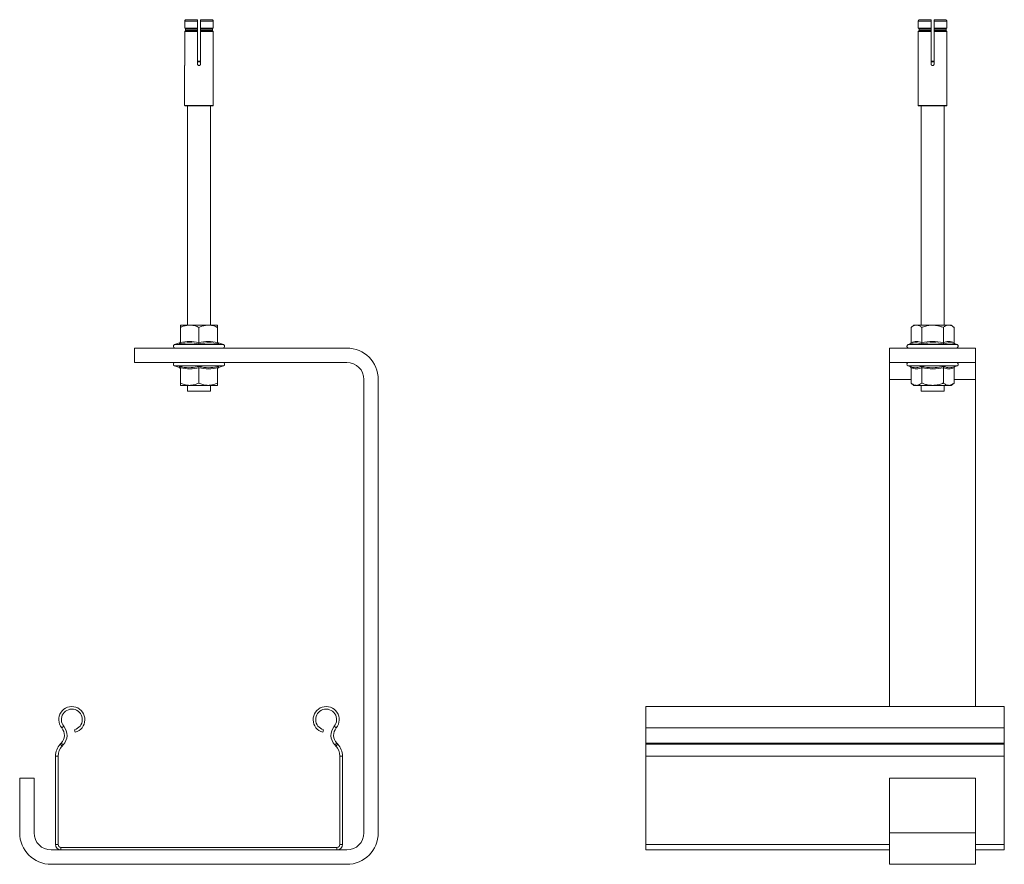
# Model space of a CAD drawing. Header units: millimetres. Extents: x -94 to 280, y -726 to -72.
# Tile 2 of 2: x -64 to 280, y -367 to -72. Entities that reach past the tile are written whole.
import ezdxf

# ---------------------------------------------------------------- set-up
doc = ezdxf.new("R2010")
doc.units = ezdxf.units.MM

msp = doc.modelspace()

# ---------------------------------------------------------------- linework, layer by layer
at = {"color": 7, "linetype": 'Continuous', "lineweight": 15}
for p, q in [((-6.13, -72.87), (-6.13, -75.28)), ((-1.66, -75.38), (-6.05, -75.38)), ((-5.63, -72.37), (-1.66, -72.37)), ((-1.66, -75.28), (-1.66, -72.87)), ((-0.66, -72.37), (3.32, -72.37)), ((-0.66, -72.87), (-0.66, -75.28)), ((3.74, -75.38), (-0.66, -75.38)), ((3.82, -75.28), (3.82, -72.87)), ((249.57, -72.87), (249.57, -75.28)), ((254.04, -75.38), (249.65, -75.38)), ((250.07, -72.37), (254.04, -72.37)), ((254.04, -75.28), (254.04, -72.87)), ((255.04, -72.37), (259.02, -72.37)), ((255.04, -72.87), (255.04, -75.28)), ((259.44, -75.38), (255.04, -75.38)), ((259.52, -75.28), (259.52, -72.87)), ((-6.13, -76.46), (-6.13, -87.87)), ((-6.05, -76.37), (-1.66, -76.37)), ((-5.85, -76.12), (-5.85, -75.62)), ((-1.66, -75.62), (-1.66, -76.12)), ((-1.66, -87.87), (-1.66, -76.46)), ((-0.66, -76.12), (-0.66, -75.62)), ((-0.66, -76.37), (3.74, -76.37)), ((-0.66, -76.46), (-0.66, -87.87)), ((3.54, -75.62), (3.54, -76.12)), ((3.82, -87.87), (3.82, -76.46)), ((249.57, -76.46), (249.57, -87.87)), ((249.65, -76.37), (254.04, -76.37)), ((249.85, -76.12), (249.85, -75.62)), ((254.04, -75.62), (254.04, -76.12)), ((254.04, -87.87), (254.04, -76.46)), ((255.04, -76.12), (255.04, -75.62)), ((255.04, -76.37), (259.44, -76.37)), ((255.04, -76.46), (255.04, -87.87)), ((259.24, -75.62), (259.24, -76.12)), ((259.52, -87.87), (259.52, -76.46)), ((-6.16, -88.37), (-6.16, -102.27)), ((-1.66, -86.87), (-0.66, -86.87)), ((3.84, -102.27), (3.84, -88.37)), ((249.54, -88.37), (249.54, -102.27)), ((254.04, -86.87), (255.04, -86.87)), ((259.54, -102.27), (259.54, -88.37)), ((3.74, -102.37), (-6.06, -102.37)), ((-5.16, -102.37), (-5.16, -178.87)), ((2.84, -178.87), (2.84, -102.37)), ((254.54, -102.37), (249.64, -102.37)), ((250.54, -102.37), (250.54, -178.87)), ((259.44, -102.37), (254.54, -102.37)), ((258.54, -178.87), (258.54, -102.37)), ((-4.41, -178.87), (-7.66, -178.87)), ((-7.66, -184.94), (-7.66, -179.67)), ((2.09, -178.87), (-4.41, -178.87)), ((-1.16, -184.94), (-1.16, -179.67)), ((5.34, -178.87), (2.09, -178.87)), ((5.34, -184.94), (5.34, -179.67)), ((248.04, -178.87), (247.04, -179.67)), ((247.04, -184.94), (247.04, -179.67)), ((248.91, -178.87), (248.04, -178.87)), ((254.54, -178.87), (248.91, -178.87)), ((250.79, -184.94), (250.79, -179.67)), ((260.17, -178.87), (254.54, -178.87)), ((258.3, -184.94), (258.3, -179.67)), ((261.04, -178.87), (260.17, -178.87)), ((262.05, -179.67), (261.04, -178.87)), ((262.05, -184.94), (262.05, -179.67)), ((-8, -185.05), (-9.7, -185.67)), ((-7.98, -185.11), (-7.97, -185.09)), ((5.66, -185.11), (5.66, -185.09)), ((7.39, -185.67), (5.69, -185.05)), ((-23.66, -186.87), (50.34, -186.87)), ((-23.66, -191.87), (-23.66, -186.87)), ((239.54, -186.87), (269.54, -186.87)), ((239.54, -191.87), (239.54, -186.87)), ((246.65, -185.44), (246, -185.67)), ((263.09, -185.67), (262.44, -185.44)), ((269.54, -191.87), (269.54, -186.87)), ((50.34, -191.87), (-23.66, -191.87)), ((239.54, -191.87), (269.54, -191.87)), ((239.54, -197.87), (239.54, -191.87)), ((269.54, -191.87), (269.54, -197.87)), ((-9.7, -193.07), (-8, -193.69)), ((-7.98, -193.63), (-7.97, -193.65)), ((-7.66, -193.81), (-7.66, -199.07)), ((-1.16, -193.81), (-1.16, -199.07)), ((5.34, -193.81), (5.34, -199.07)), ((5.69, -193.69), (7.39, -193.07)), ((246, -193.07), (246.65, -193.31)), ((247.04, -193.81), (247.04, -199.07)), ((250.79, -193.81), (250.79, -199.07)), ((258.3, -193.81), (258.3, -199.07)), ((262.05, -193.81), (262.05, -199.07)), ((262.44, -193.31), (263.09, -193.07)), ((56.34, -355.87), (56.34, -197.87)), ((61.34, -197.87), (61.34, -355.87)), ((239.54, -311.87), (239.54, -197.87)), ((269.54, -311.87), (269.54, -197.87)), ((-7.66, -199.87), (-4.41, -199.87)), ((-5.16, -199.87), (-5.16, -201.87)), ((2.84, -201.87), (-5.16, -201.87)), ((-4.41, -199.87), (2.09, -199.87)), ((5.34, -199.87), (2.09, -199.87)), ((2.84, -201.87), (2.84, -199.87)), ((247.04, -199.07), (248.04, -199.87)), ((248.04, -199.87), (248.91, -199.87)), ((248.91, -199.87), (254.54, -199.87)), ((250.54, -199.87), (250.54, -201.87)), ((258.54, -201.87), (250.54, -201.87)), ((254.54, -199.87), (260.17, -199.87)), ((258.54, -201.87), (258.54, -199.87)), ((260.17, -199.87), (261.04, -199.87)), ((261.04, -199.87), (262.05, -199.07)), ((279.54, -311.87), (154.54, -311.87)), ((154.54, -311.87), (154.54, -319.33)), ((279.54, -311.87), (279.54, -319.33)), ((-44.3, -320.82), (-44.54, -319.95)), ((42.22, -319.95), (41.99, -320.82)), ((154.54, -319.33), (154.54, -324.64)), ((279.54, -319.33), (279.54, -324.64)), ((-49.16, -324.64), (-49.51, -325)), ((-48.51, -325.26), (-48.85, -325.62)), ((46.54, -325.62), (46.2, -325.26)), ((47.19, -325), (46.85, -324.64)), ((154.54, -324.64), (154.54, -325)), ((154.54, -325), (154.54, -329.13)), ((279.54, -324.64), (279.54, -325)), ((279.54, -325), (279.54, -329.13)), ((-51.16, -329.13), (-51.16, -359.97)), ((-50.26, -329.13), (-50.26, -359.97)), ((47.94, -359.97), (47.94, -329.13)), ((48.84, -359.97), (48.84, -329.13)), ((154.54, -329.13), (154.54, -359.97)), ((279.54, -329.13), (279.54, -359.97)), ((-63.66, -355.87), (-63.66, -336.87)), ((-63.66, -336.87), (-58.66, -336.87)), ((-58.66, -336.87), (-58.66, -355.87)), ((239.54, -336.87), (269.54, -336.87)), ((239.54, -355.87), (239.54, -336.87)), ((269.54, -355.87), (269.54, -336.87)), ((239.54, -366.87), (239.54, -355.87)), ((269.54, -355.87), (269.54, -366.87)), ((154.54, -359.97), (154.54, -361.87)), ((279.54, -359.97), (279.54, -361.87)), ((-52.66, -361.87), (-49.26, -361.87)), ((-49.26, -360.97), (46.94, -360.97)), ((-49.26, -361.87), (46.94, -361.87)), ((46.94, -361.87), (50.34, -361.87)), ((154.54, -361.87), (239.54, -361.87)), ((269.54, -361.87), (279.54, -361.87)), ((50.34, -366.87), (-52.66, -366.87)), ((269.54, -366.87), (239.54, -366.87))]:
    msp.add_line(p, q, dxfattribs=at)
at = {"color": 7, "linetype": 'Continuous', "lineweight": 0}
for p, q in [((-1.66, -72.87), (-6.13, -72.87)), ((-6.13, -75.28), (-1.66, -75.28)), ((3.82, -72.87), (-0.66, -72.87)), ((-0.66, -75.28), (3.82, -75.28)), ((254.04, -72.87), (249.57, -72.87)), ((249.57, -75.28), (254.04, -75.28)), ((259.52, -72.87), (255.04, -72.87)), ((255.04, -75.28), (259.52, -75.28)), ((-1.66, -76.46), (-6.13, -76.46)), ((-5.85, -75.62), (-1.66, -75.62)), ((-5.85, -76.12), (-1.66, -76.12)), ((-0.66, -75.62), (3.54, -75.62)), ((-0.66, -76.12), (3.54, -76.12)), ((3.82, -76.46), (-0.66, -76.46)), ((254.04, -76.46), (249.57, -76.46)), ((249.85, -75.62), (254.04, -75.62)), ((249.85, -76.12), (254.04, -76.12)), ((255.04, -75.62), (259.24, -75.62)), ((255.04, -76.12), (259.24, -76.12)), ((259.52, -76.46), (255.04, -76.46)), ((-0.66, -87.09), (-1.66, -87.09)), ((255.04, -87.09), (254.04, -87.09)), ((-6.16, -102.27), (3.84, -102.27)), ((249.54, -102.27), (254.54, -102.27)), ((254.54, -102.27), (259.54, -102.27)), ((-9.7, -185.67), (7.39, -185.67)), ((246, -185.67), (263.09, -185.67)), ((7.39, -193.07), (-9.7, -193.07)), ((263.09, -193.07), (246, -193.07)), ((247.04, -197.87), (239.54, -197.87)), ((269.54, -197.87), (262.05, -197.87)), ((-48.98, -319.33), (-48.29, -318.75)), ((46.67, -319.33), (45.98, -318.75)), ((154.54, -319.33), (279.54, -319.33)), ((-49.51, -325), (-48.85, -325.62)), ((-48.51, -325.26), (-49.16, -324.64)), ((46.85, -324.64), (46.2, -325.26)), ((46.54, -325.62), (47.19, -325)), ((154.54, -324.64), (279.54, -324.64)), ((154.54, -325), (279.54, -325)), ((-50.26, -329.13), (-51.16, -329.13)), ((48.84, -329.13), (47.94, -329.13)), ((154.54, -329.13), (279.54, -329.13)), ((239.54, -355.87), (269.54, -355.87)), ((-51.16, -359.97), (-50.26, -359.97)), ((47.94, -359.97), (48.84, -359.97)), ((154.54, -359.97), (239.54, -359.97)), ((269.54, -359.97), (279.54, -359.97)), ((-49.26, -360.97), (-49.26, -361.87)), ((46.94, -361.87), (46.94, -360.97))]:
    msp.add_line(p, q, dxfattribs=at)
at = {"color": 7, "linetype": 'Continuous', "lineweight": 15}
for centre, radius, start, end in [((-6.06, -102.27), 0.1, 180, 270), ((3.74, -102.27), 0.1, 270, 0), ((249.64, -102.27), 0.1, 180, 270), ((259.44, -102.27), 0.1, 270, 0), ((-8.14, -184.59), 0.48, 287.6686, 353.34), ((5.82, -184.59), 0.48, 186.6309, 252.9026), ((-9.49, -186.25), 0.619, 110, 270), ((7.18, -186.25), 0.619, 270, 70), ((50.34, -197.87), 11, 0, 90), ((246.21, -186.25), 0.619, 110, 270), ((262.87, -186.25), 0.619, 270, 70), ((-9.49, -192.49), 0.619, 90, 250), ((7.18, -192.49), 0.619, 290, 90), ((50.34, -197.87), 6, 0, 90), ((246.21, -192.49), 0.619, 90, 250), ((262.87, -192.49), 0.619, 290, 90), ((-8.14, -194.15), 0.48, 6.6594, 72.9032), ((5.82, -194.15), 0.48, 107.6764, 173.3703), ((-45.48, -316.42), 4.55, 285, 219.6825), ((43.17, -316.42), 4.55, 320.3175, 255), ((-45.48, -316.42), 3.65, 285, 219.6825), ((43.17, -316.42), 3.65, 320.3175, 255), ((-52.06, -321.88), 4.9, 316.4642, 39.6825), ((49.75, -321.88), 4.9, 140.3175, 223.5358), ((-52.06, -321.88), 4, 316.4642, 39.6825), ((49.75, -321.88), 4, 140.3175, 223.5358), ((-45.16, -329.13), 6, 136.4642, 180), ((-45.16, -329.13), 5.1, 136.4642, 180), ((42.84, -329.13), 5.1, 0, 43.5358), ((42.84, -329.13), 6, 0, 43.5358), ((-52.66, -355.87), 11, 180, 270), ((-52.66, -355.87), 6, 180, 270), ((50.34, -355.87), 6, 270, 0), ((50.34, -355.87), 11, 270, 0), ((-49.26, -359.97), 1.9, 180, 270), ((-49.26, -359.97), 1, 180, 270), ((46.94, -359.97), 1, 270, 0), ((46.94, -359.97), 1.9, 270, 0)]:
    msp.add_arc(centre, radius, start, end, dxfattribs=at)
for points, knots in [([(-6.13, -72.87), (-6.12, -72.82), (-6.11, -72.7), (-6.03, -72.55), (-5.9, -72.44), (-5.76, -72.38), (-5.67, -72.37), (-5.63, -72.37)], [0, 0, 0, 0, 0.2132623, 0.4265022, 0.6401952, 0.8549246, 1, 1, 1, 1]), ([(-6.05, -75.38), (-6.06, -75.37), (-6.08, -75.37), (-6.11, -75.34), (-6.13, -75.31), (-6.13, -75.29), (-6.13, -75.28)], [0, 0, 0, 0, 0.25013, 0.500328, 0.749616, 1, 1, 1, 1]), ([(-5.85, -75.62), (-5.86, -75.6), (-5.86, -75.56), (-5.88, -75.5), (-5.92, -75.44), (-5.99, -75.4), (-6.03, -75.38), (-6.05, -75.38)], [0, 0, 0, 0, 0.179435, 0.331995, 0.580498, 0.828977, 1, 1, 1, 1]), ([(-1.66, -72.37), (-1.66, -72.38), (-1.66, -72.39), (-1.66, -72.48), (-1.66, -72.6), (-1.66, -72.74), (-1.66, -72.84), (-1.66, -72.87)], [0, 0, 0, 0, 0.216252, 0.432513, 0.64809, 0.862527, 1, 1, 1, 1]), ([(-1.66, -75.28), (-1.66, -75.29), (-1.66, -75.31), (-1.66, -75.34), (-1.66, -75.37), (-1.66, -75.37), (-1.66, -75.38)], [0, 0, 0, 0, 0.247415, 0.494972, 0.743025, 1, 1, 1, 1]), ([(-1.66, -75.38), (-1.66, -75.38), (-1.66, -75.38), (-1.66, -75.41), (-1.66, -75.45), (-1.66, -75.52), (-1.66, -75.59), (-1.66, -75.62), (-1.66, -75.62)], [0, 0, 0, 0, 0.055863, 0.214565, 0.463537, 0.712583, 0.960686, 1, 1, 1, 1]), ([(-0.66, -72.87), (-0.66, -72.82), (-0.66, -72.7), (-0.66, -72.55), (-0.66, -72.44), (-0.66, -72.38), (-0.66, -72.37), (-0.66, -72.37)], [0, 0, 0, 0, 0.2132623, 0.4265022, 0.6401952, 0.8549246, 1, 1, 1, 1]), ([(-0.66, -75.38), (-0.66, -75.37), (-0.66, -75.37), (-0.66, -75.34), (-0.66, -75.31), (-0.66, -75.29), (-0.66, -75.28)], [0, 0, 0, 0, 0.25013, 0.500328, 0.749616, 1, 1, 1, 1]), ([(-0.66, -75.62), (-0.66, -75.61), (-0.66, -75.56), (-0.66, -75.49), (-0.66, -75.44), (-0.66, -75.4), (-0.66, -75.38), (-0.66, -75.38)], [0, 0, 0, 0, 0.137937, 0.384671, 0.631976, 0.785933, 1, 1, 1, 1]), ([(3.32, -72.37), (3.37, -72.38), (3.49, -72.39), (3.64, -72.48), (3.75, -72.6), (3.81, -72.74), (3.82, -72.84), (3.82, -72.87)], [0, 0, 0, 0, 0.216252, 0.432513, 0.64809, 0.862527, 1, 1, 1, 1]), ([(3.74, -75.38), (3.73, -75.38), (3.71, -75.38), (3.66, -75.41), (3.6, -75.45), (3.56, -75.52), (3.54, -75.59), (3.54, -75.62), (3.54, -75.62)], [0, 0, 0, 0, 0.055863, 0.214565, 0.463537, 0.712583, 0.960686, 1, 1, 1, 1]), ([(3.82, -75.28), (3.82, -75.29), (3.82, -75.31), (3.8, -75.34), (3.77, -75.37), (3.75, -75.37), (3.74, -75.38)], [0, 0, 0, 0, 0.247415, 0.494972, 0.743025, 1, 1, 1, 1]), ([(249.57, -72.87), (249.57, -72.82), (249.59, -72.7), (249.67, -72.55), (249.8, -72.44), (249.94, -72.38), (250.03, -72.37), (250.07, -72.37)], [0, 0, 0, 0, 0.2132623, 0.4265022, 0.6401952, 0.8549246, 1, 1, 1, 1]), ([(249.65, -75.38), (249.64, -75.37), (249.62, -75.37), (249.59, -75.34), (249.57, -75.31), (249.57, -75.29), (249.57, -75.28)], [0, 0, 0, 0, 0.25013, 0.500328, 0.749616, 1, 1, 1, 1]), ([(249.85, -75.62), (249.84, -75.6), (249.84, -75.56), (249.82, -75.5), (249.77, -75.44), (249.71, -75.4), (249.67, -75.38), (249.65, -75.38)], [0, 0, 0, 0, 0.179435, 0.331992, 0.580498, 0.828976, 1, 1, 1, 1]), ([(254.04, -72.37), (254.04, -72.38), (254.04, -72.39), (254.04, -72.48), (254.04, -72.6), (254.04, -72.74), (254.04, -72.84), (254.04, -72.87)], [0, 0, 0, 0, 0.216252, 0.432513, 0.64809, 0.862527, 1, 1, 1, 1]), ([(254.04, -75.28), (254.04, -75.29), (254.04, -75.31), (254.04, -75.34), (254.04, -75.37), (254.04, -75.37), (254.04, -75.38)], [0, 0, 0, 0, 0.247415, 0.494972, 0.743025, 1, 1, 1, 1]), ([(254.04, -75.38), (254.04, -75.38), (254.04, -75.38), (254.04, -75.41), (254.04, -75.46), (254.04, -75.52), (254.04, -75.58), (254.04, -75.61), (254.04, -75.62)], [0, 0, 0, 0, 0.0098833, 0.2606055, 0.5108727, 0.6683514, 0.9154433, 1, 1, 1, 1]), ([(255.04, -72.87), (255.04, -72.82), (255.04, -72.7), (255.04, -72.55), (255.04, -72.44), (255.04, -72.38), (255.04, -72.37), (255.04, -72.37)], [0, 0, 0, 0, 0.2132623, 0.4265022, 0.6401952, 0.8549246, 1, 1, 1, 1]), ([(255.04, -75.38), (255.04, -75.37), (255.04, -75.37), (255.04, -75.34), (255.04, -75.31), (255.04, -75.29), (255.04, -75.28)], [0, 0, 0, 0, 0.25013, 0.500328, 0.749616, 1, 1, 1, 1]), ([(255.04, -75.62), (255.04, -75.6), (255.04, -75.56), (255.04, -75.5), (255.04, -75.44), (255.04, -75.4), (255.04, -75.38), (255.04, -75.38)], [0, 0, 0, 0, 0.179435, 0.331995, 0.580498, 0.828977, 1, 1, 1, 1]), ([(259.02, -72.37), (259.07, -72.38), (259.19, -72.39), (259.34, -72.48), (259.45, -72.6), (259.51, -72.74), (259.52, -72.84), (259.52, -72.87)], [0, 0, 0, 0, 0.216252, 0.432513, 0.64809, 0.862527, 1, 1, 1, 1]), ([(259.44, -75.38), (259.43, -75.38), (259.41, -75.38), (259.36, -75.41), (259.3, -75.45), (259.26, -75.52), (259.24, -75.59), (259.24, -75.62), (259.24, -75.62)], [0, 0, 0, 0, 0.055863, 0.214565, 0.463537, 0.712583, 0.960686, 1, 1, 1, 1]), ([(259.52, -75.28), (259.52, -75.29), (259.52, -75.31), (259.5, -75.34), (259.47, -75.37), (259.45, -75.37), (259.44, -75.38)], [0, 0, 0, 0, 0.247415, 0.494972, 0.743025, 1, 1, 1, 1]), ([(-6.13, -76.46), (-6.13, -76.45), (-6.13, -76.43), (-6.11, -76.4), (-6.08, -76.38), (-6.06, -76.37), (-6.05, -76.37)], [0, 0, 0, 0, 0.247599, 0.495123, 0.743142, 1, 1, 1, 1]), ([(-6.05, -76.37), (-6.05, -76.37), (-6.02, -76.36), (-5.97, -76.34), (-5.91, -76.29), (-5.87, -76.22), (-5.86, -76.17), (-5.85, -76.13), (-5.85, -76.12)], [0, 0, 0, 0, 0.009903, 0.260601, 0.510938, 0.668423, 0.91544, 1, 1, 1, 1]), ([(-1.66, -76.12), (-1.66, -76.14), (-1.66, -76.18), (-1.66, -76.25), (-1.66, -76.31), (-1.66, -76.35), (-1.66, -76.36), (-1.66, -76.37)], [0, 0, 0, 0, 0.137939, 0.384678, 0.631921, 0.78593, 1, 1, 1, 1]), ([(-1.66, -76.37), (-1.66, -76.37), (-1.66, -76.38), (-1.66, -76.4), (-1.66, -76.43), (-1.66, -76.45), (-1.66, -76.46)], [0, 0, 0, 0, 0.25013, 0.500328, 0.749616, 1, 1, 1, 1]), ([(-0.66, -76.37), (-0.66, -76.36), (-0.66, -76.36), (-0.66, -76.34), (-0.66, -76.29), (-0.66, -76.22), (-0.66, -76.16), (-0.66, -76.13), (-0.66, -76.12)], [0, 0, 0, 0, 0.055865, 0.214572, 0.463607, 0.71266, 0.960685, 1, 1, 1, 1]), ([(-0.66, -76.46), (-0.66, -76.45), (-0.66, -76.43), (-0.66, -76.4), (-0.66, -76.38), (-0.66, -76.37), (-0.66, -76.37)], [0, 0, 0, 0, 0.247599, 0.495123, 0.743142, 1, 1, 1, 1]), ([(3.54, -76.12), (3.54, -76.14), (3.55, -76.18), (3.57, -76.25), (3.62, -76.31), (3.68, -76.35), (3.72, -76.36), (3.74, -76.37)], [0, 0, 0, 0, 0.137939, 0.384678, 0.631921, 0.78593, 1, 1, 1, 1]), ([(3.74, -76.37), (3.75, -76.37), (3.77, -76.38), (3.8, -76.4), (3.82, -76.43), (3.82, -76.45), (3.82, -76.46)], [0, 0, 0, 0, 0.25013, 0.500328, 0.749616, 1, 1, 1, 1]), ([(249.57, -76.46), (249.57, -76.45), (249.57, -76.43), (249.59, -76.4), (249.61, -76.38), (249.64, -76.37), (249.65, -76.37)], [0, 0, 0, 0, 0.247599, 0.495123, 0.743142, 1, 1, 1, 1]), ([(249.65, -76.37), (249.65, -76.37), (249.68, -76.36), (249.73, -76.34), (249.79, -76.29), (249.83, -76.22), (249.84, -76.17), (249.84, -76.13), (249.85, -76.12)], [0, 0, 0, 0, 0.009904, 0.260601, 0.510937, 0.668425, 0.91544, 1, 1, 1, 1]), ([(254.04, -76.12), (254.04, -76.14), (254.04, -76.18), (254.04, -76.24), (254.04, -76.3), (254.04, -76.35), (254.04, -76.36), (254.04, -76.37)], [0, 0, 0, 0, 0.1794411, 0.3319235, 0.5805065, 0.8289424, 1, 1, 1, 1]), ([(254.04, -76.37), (254.04, -76.37), (254.04, -76.38), (254.04, -76.4), (254.04, -76.43), (254.04, -76.45), (254.04, -76.46)], [0, 0, 0, 0, 0.25013, 0.500328, 0.749616, 1, 1, 1, 1]), ([(255.04, -76.37), (255.04, -76.37), (255.04, -76.36), (255.04, -76.34), (255.04, -76.29), (255.04, -76.22), (255.04, -76.17), (255.04, -76.13), (255.04, -76.12)], [0, 0, 0, 0, 0.009903, 0.260601, 0.510938, 0.668423, 0.91544, 1, 1, 1, 1]), ([(255.04, -76.46), (255.04, -76.45), (255.04, -76.43), (255.04, -76.4), (255.04, -76.38), (255.04, -76.37), (255.04, -76.37)], [0, 0, 0, 0, 0.247599, 0.495123, 0.743142, 1, 1, 1, 1]), ([(259.24, -76.12), (259.24, -76.14), (259.25, -76.18), (259.27, -76.25), (259.32, -76.31), (259.38, -76.35), (259.42, -76.36), (259.44, -76.37)], [0, 0, 0, 0, 0.137939, 0.384678, 0.631921, 0.78593, 1, 1, 1, 1]), ([(259.44, -76.37), (259.45, -76.37), (259.47, -76.38), (259.5, -76.4), (259.52, -76.43), (259.52, -76.45), (259.52, -76.46)], [0, 0, 0, 0, 0.25013, 0.500328, 0.749616, 1, 1, 1, 1]), ([(-6.13, -87.87), (-6.13, -87.93), (-6.13, -88.04), (-6.14, -88.19), (-6.15, -88.3), (-6.16, -88.37), (-6.16, -88.38), (-6.15, -88.33), (-6.14, -88.23), (-6.13, -88.09), (-6.13, -87.96), (-6.13, -87.89), (-6.13, -87.87)], [0, 0, 0, 0, 0.107011, 0.214001, 0.321325, 0.428878, 0.536063, 0.642863, 0.74986, 0.857332, 0.964822, 1, 1, 1, 1]), ([(-0.66, -87.87), (-0.66, -87.93), (-0.67, -88.04), (-0.76, -88.19), (-0.88, -88.3), (-1.04, -88.37), (-1.21, -88.38), (-1.38, -88.33), (-1.52, -88.23), (-1.61, -88.09), (-1.65, -87.96), (-1.65, -87.89), (-1.66, -87.87)], [0, 0, 0, 0, 0.107011, 0.214001, 0.321325, 0.428878, 0.536063, 0.642863, 0.74986, 0.857332, 0.964822, 1, 1, 1, 1]), ([(3.84, -88.37), (3.84, -88.37), (3.84, -88.37), (3.84, -88.33), (3.83, -88.23), (3.82, -88.09), (3.82, -87.96), (3.82, -87.89), (3.82, -87.87)], [0, 0, 0, 0, 0.072543, 0.286048, 0.499945, 0.714793, 0.929675, 1, 1, 1, 1]), ([(249.57, -87.87), (249.57, -87.91), (249.57, -88), (249.56, -88.14), (249.55, -88.27), (249.55, -88.36), (249.54, -88.37), (249.54, -88.37)], [0, 0, 0, 0, 0.144336, 0.357896, 0.572187, 0.787221, 1, 1, 1, 1]), ([(255.04, -87.87), (255.04, -87.93), (255.03, -88.04), (254.94, -88.19), (254.81, -88.3), (254.66, -88.37), (254.49, -88.38), (254.32, -88.33), (254.18, -88.23), (254.08, -88.09), (254.05, -87.96), (254.04, -87.89), (254.04, -87.87)], [0, 0, 0, 0, 0.107011, 0.214001, 0.321325, 0.428878, 0.536063, 0.642863, 0.74986, 0.857332, 0.964822, 1, 1, 1, 1]), ([(259.54, -88.37), (259.54, -88.37), (259.54, -88.37), (259.54, -88.33), (259.53, -88.23), (259.52, -88.09), (259.52, -87.96), (259.52, -87.89), (259.52, -87.87)], [0, 0, 0, 0, 0.072543, 0.286048, 0.499945, 0.714793, 0.929675, 1, 1, 1, 1]), ([(-4.41, -178.87), (-4.83, -178.9), (-5.69, -178.95), (-6.77, -179.29), (-7.42, -179.57), (-7.66, -179.67)], [0, 0, 0, 0, 0.379584, 0.769571, 1, 1, 1, 1]), ([(-7.66, -179.67), (-7.66, -179.55), (-7.66, -179.27), (-7.66, -178.95), (-7.66, -178.9), (-7.66, -178.87)], [0, 0, 0, 0, 0.263324, 0.6276221, 1, 1, 1, 1]), ([(-1.16, -179.67), (-1.61, -179.48), (-2.53, -179.1), (-3.64, -178.89), (-4.27, -178.87), (-4.41, -178.87)], [0, 0, 0, 0, 0.434794, 0.879848, 1, 1, 1, 1]), ([(2.09, -178.87), (1.67, -178.9), (0.81, -178.95), (-0.27, -179.29), (-0.92, -179.57), (-1.16, -179.67)], [0, 0, 0, 0, 0.379584, 0.769571, 1, 1, 1, 1]), ([(5.34, -179.67), (4.89, -179.48), (3.97, -179.1), (2.86, -178.89), (2.23, -178.87), (2.09, -178.87)], [0, 0, 0, 0, 0.4347941, 0.8798478, 1, 1, 1, 1]), ([(5.34, -179.67), (5.34, -179.55), (5.34, -179.27), (5.34, -178.95), (5.34, -178.9), (5.34, -178.87)], [0, 0, 0, 0, 0.263324, 0.6276221, 1, 1, 1, 1]), ([(248.91, -178.87), (248.67, -178.9), (248.18, -178.95), (247.55, -179.29), (247.18, -179.57), (247.04, -179.67)], [0, 0, 0, 0, 0.379584, 0.769571, 1, 1, 1, 1]), ([(250.79, -179.67), (250.53, -179.48), (250, -179.1), (249.35, -178.89), (248.99, -178.87), (248.91, -178.87)], [0, 0, 0, 0, 0.4347941, 0.8798478, 1, 1, 1, 1]), ([(254.54, -178.87), (254.38, -178.88), (253.71, -178.89), (252.52, -179.08), (251.45, -179.41), (250.88, -179.64), (250.79, -179.67)], [0, 0, 0, 0, 0.1276518, 0.5225973, 0.9275215, 1, 1, 1, 1]), ([(258.3, -179.67), (257.98, -179.55), (257.22, -179.27), (255.97, -178.95), (255.02, -178.9), (254.54, -178.87)], [0, 0, 0, 0, 0.263324, 0.6276221, 1, 1, 1, 1]), ([(260.17, -178.87), (259.93, -178.9), (259.43, -178.95), (258.81, -179.29), (258.43, -179.57), (258.3, -179.67)], [0, 0, 0, 0, 0.379584, 0.769571, 1, 1, 1, 1]), ([(262.05, -179.67), (261.79, -179.48), (261.25, -179.1), (260.61, -178.89), (260.25, -178.87), (260.17, -178.87)], [0, 0, 0, 0, 0.434794, 0.879848, 1, 1, 1, 1]), ([(-7.99, -185.44), (-7.99, -185.44), (-7.94, -185.42), (-7.85, -185.36), (-7.74, -185.24), (-7.67, -185.1), (-7.66, -184.99), (-7.66, -184.94)], [0, 0, 0, 0, 0.0068548, 0.2675838, 0.5286327, 0.7638341, 1, 1, 1, 1]), ([(-1.16, -184.94), (-1.16, -184.99), (-1.16, -185.1), (-1.16, -185.24), (-1.16, -185.36), (-1.16, -185.42), (-1.16, -185.44), (-1.16, -185.44)], [0, 0, 0, 0, 0.236166, 0.471367, 0.732416, 0.993145, 1, 1, 1, 1]), ([(5.34, -184.94), (5.35, -184.99), (5.36, -185.1), (5.43, -185.24), (5.54, -185.36), (5.63, -185.42), (5.68, -185.44), (5.68, -185.44)], [0, 0, 0, 0, 0.2361659, 0.4713673, 0.7324162, 0.9931452, 1, 1, 1, 1]), ([(246.65, -185.44), (246.65, -185.44), (246.71, -185.42), (246.81, -185.36), (246.94, -185.24), (247.02, -185.1), (247.03, -184.99), (247.04, -184.94)], [0, 0, 0, 0, 0.0068547, 0.2675838, 0.5286327, 0.763834, 1, 1, 1, 1]), ([(250.6, -185.44), (250.6, -185.44), (250.62, -185.42), (250.68, -185.36), (250.74, -185.24), (250.78, -185.1), (250.79, -184.99), (250.79, -184.94)], [0, 0, 0, 0, 0.0068548, 0.2675838, 0.5286327, 0.7638341, 1, 1, 1, 1]), ([(258.49, -185.44), (258.49, -185.44), (258.46, -185.42), (258.41, -185.36), (258.35, -185.24), (258.31, -185.1), (258.3, -184.99), (258.3, -184.94)], [0, 0, 0, 0, 0.0068548, 0.2675838, 0.5286327, 0.7638341, 1, 1, 1, 1]), ([(262.05, -184.94), (262.05, -184.99), (262.07, -185.1), (262.15, -185.24), (262.28, -185.36), (262.38, -185.42), (262.44, -185.44), (262.44, -185.44)], [0, 0, 0, 0, 0.236166, 0.471367, 0.732416, 0.993145, 1, 1, 1, 1]), ([(-7.99, -193.31), (-7.99, -193.31), (-7.94, -193.33), (-7.85, -193.38), (-7.74, -193.5), (-7.67, -193.65), (-7.66, -193.75), (-7.66, -193.81)], [0, 0, 0, 0, 0.0068548, 0.2675838, 0.5286327, 0.7638341, 1, 1, 1, 1]), ([(-1.16, -193.31), (-1.16, -193.31), (-1.16, -193.33), (-1.16, -193.38), (-1.16, -193.5), (-1.16, -193.65), (-1.16, -193.75), (-1.16, -193.81)], [0, 0, 0, 0, 0.0068547, 0.2675838, 0.5286327, 0.763834, 1, 1, 1, 1]), ([(5.34, -193.81), (5.35, -193.75), (5.36, -193.65), (5.43, -193.5), (5.54, -193.38), (5.63, -193.33), (5.68, -193.31), (5.68, -193.31)], [0, 0, 0, 0, 0.2361659, 0.4713673, 0.7324162, 0.9931452, 1, 1, 1, 1]), ([(247.04, -193.81), (247.03, -193.75), (247.02, -193.65), (246.94, -193.5), (246.81, -193.38), (246.71, -193.33), (246.65, -193.31), (246.65, -193.31)], [0, 0, 0, 0, 0.236166, 0.471367, 0.732416, 0.993145, 1, 1, 1, 1]), ([(250.6, -193.31), (250.6, -193.31), (250.62, -193.33), (250.68, -193.38), (250.74, -193.5), (250.78, -193.65), (250.79, -193.75), (250.79, -193.81)], [0, 0, 0, 0, 0.0068548, 0.2675838, 0.5286327, 0.7638341, 1, 1, 1, 1]), ([(258.49, -193.31), (258.49, -193.31), (258.46, -193.33), (258.41, -193.38), (258.35, -193.5), (258.31, -193.65), (258.3, -193.75), (258.3, -193.81)], [0, 0, 0, 0, 0.0068548, 0.2675838, 0.5286327, 0.7638341, 1, 1, 1, 1]), ([(262.44, -193.31), (262.44, -193.31), (262.38, -193.33), (262.28, -193.38), (262.15, -193.5), (262.07, -193.65), (262.05, -193.75), (262.05, -193.81)], [0, 0, 0, 0, 0.0068547, 0.2675838, 0.5286327, 0.763834, 1, 1, 1, 1]), ([(-7.66, -199.07), (-7.2, -199.26), (-6.28, -199.65), (-5.17, -199.86), (-4.54, -199.87), (-4.41, -199.87)], [0, 0, 0, 0, 0.4347932, 0.8798477, 1, 1, 1, 1]), ([(-7.66, -199.87), (-7.66, -199.87), (-7.66, -199.86), (-7.66, -199.67), (-7.66, -199.33), (-7.66, -199.11), (-7.66, -199.07)], [0, 0, 0, 0, 0.127652, 0.522597, 0.927523, 1, 1, 1, 1]), ([(-4.41, -199.87), (-3.98, -199.85), (-3.12, -199.79), (-2.04, -199.46), (-1.4, -199.18), (-1.16, -199.07)], [0, 0, 0, 0, 0.379585, 0.769572, 1, 1, 1, 1]), ([(-1.16, -199.07), (-0.7, -199.26), (0.22, -199.65), (1.33, -199.86), (1.96, -199.87), (2.09, -199.87)], [0, 0, 0, 0, 0.434793, 0.879848, 1, 1, 1, 1]), ([(2.09, -199.87), (2.52, -199.85), (3.38, -199.79), (4.46, -199.46), (5.1, -199.18), (5.34, -199.07)], [0, 0, 0, 0, 0.3795845, 0.769572, 1, 1, 1, 1]), ([(5.34, -199.87), (5.34, -199.87), (5.34, -199.86), (5.34, -199.67), (5.34, -199.33), (5.34, -199.11), (5.34, -199.07)], [0, 0, 0, 0, 0.127652, 0.522597, 0.927523, 1, 1, 1, 1]), ([(247.04, -199.07), (247.3, -199.26), (247.83, -199.65), (248.47, -199.86), (248.84, -199.87), (248.91, -199.87)], [0, 0, 0, 0, 0.434793, 0.879848, 1, 1, 1, 1]), ([(248.91, -199.87), (249.16, -199.85), (249.65, -199.79), (250.28, -199.46), (250.65, -199.18), (250.79, -199.07)], [0, 0, 0, 0, 0.3795845, 0.769572, 1, 1, 1, 1]), ([(250.79, -199.07), (251.11, -199.19), (251.86, -199.47), (253.12, -199.8), (254.06, -199.85), (254.54, -199.87)], [0, 0, 0, 0, 0.263323, 0.627621, 1, 1, 1, 1]), ([(254.54, -199.87), (254.71, -199.87), (255.38, -199.86), (256.56, -199.67), (257.64, -199.33), (258.21, -199.11), (258.3, -199.07)], [0, 0, 0, 0, 0.127652, 0.522597, 0.927523, 1, 1, 1, 1]), ([(258.3, -199.07), (258.56, -199.26), (259.09, -199.65), (259.73, -199.86), (260.1, -199.87), (260.17, -199.87)], [0, 0, 0, 0, 0.4347932, 0.8798477, 1, 1, 1, 1]), ([(260.17, -199.87), (260.42, -199.85), (260.91, -199.79), (261.54, -199.46), (261.91, -199.18), (262.05, -199.07)], [0, 0, 0, 0, 0.379585, 0.769572, 1, 1, 1, 1])]:
    msp.add_open_spline(points, degree=3, knots=knots, dxfattribs=at)
at = {"color": 7, "linetype": 'Continuous', "lineweight": 0}
for points, knots in [([(-1.16, -185.44), (-1.43, -185.38), (-2.79, -185.11), (-5.09, -184.92), (-7.1, -185.28), (-7.99, -185.44)], [0, 0, 0, 0, 0.120964, 0.606826, 1, 1, 1, 1]), ([(-7.99, -185.44), (-7.99, -185.38), (-7.98, -185.14), (-7.98, -185.12), (-7.98, -185.11)], [0, 0, 0, 0, 0.241916, 1, 1, 1, 1]), ([(-7.66, -184.94), (-6.59, -184.77), (-4.42, -184.42), (-2.26, -184.76), (-1.16, -184.94)], [0, 0, 0, 0, 0.4921704, 1, 1, 1, 1]), ([(-1.16, -184.94), (-0.09, -184.77), (2.08, -184.42), (4.24, -184.76), (5.34, -184.94)], [0, 0, 0, 0, 0.49217, 1, 1, 1, 1]), ([(5.68, -185.44), (5.41, -185.38), (4.03, -185.11), (1.72, -184.92), (-0.27, -185.28), (-1.16, -185.44)], [0, 0, 0, 0, 0.120964, 0.606826, 1, 1, 1, 1]), ([(5.66, -185.09), (5.66, -185.08), (5.66, -185), (5.67, -185.23), (5.68, -185.44)], [0, 0, 0, 0, 0.150997, 1, 1, 1, 1]), ([(250.6, -185.44), (250.44, -185.38), (249.66, -185.11), (248.34, -184.92), (247.17, -185.28), (246.65, -185.44)], [0, 0, 0, 0, 0.120964, 0.606826, 1, 1, 1, 1]), ([(247.04, -184.94), (247.65, -184.77), (248.9, -184.42), (250.16, -184.76), (250.79, -184.94)], [0, 0, 0, 0, 0.49217, 1, 1, 1, 1]), ([(258.49, -185.44), (258.18, -185.38), (256.6, -185.11), (253.93, -184.92), (251.63, -185.28), (250.6, -185.44)], [0, 0, 0, 0, 0.120964, 0.606826, 1, 1, 1, 1]), ([(250.79, -184.94), (252.02, -184.77), (254.52, -184.42), (257.03, -184.76), (258.3, -184.94)], [0, 0, 0, 0, 0.49217, 1, 1, 1, 1]), ([(258.3, -184.94), (258.91, -184.77), (260.16, -184.42), (261.41, -184.76), (262.05, -184.94)], [0, 0, 0, 0, 0.4921704, 1, 1, 1, 1]), ([(262.44, -185.44), (262.28, -185.38), (261.48, -185.11), (260.13, -184.92), (259, -185.28), (258.49, -185.44)], [0, 0, 0, 0, 0.120964, 0.606826, 1, 1, 1, 1]), ([(-7.97, -193.65), (-7.97, -193.66), (-7.97, -193.75), (-7.98, -193.51), (-7.99, -193.31)], [0, 0, 0, 0, 0.1511819, 1, 1, 1, 1]), ([(-7.99, -193.31), (-7.72, -193.36), (-6.34, -193.64), (-4.03, -193.82), (-2.04, -193.47), (-1.16, -193.31)], [0, 0, 0, 0, 0.120964, 0.606826, 1, 1, 1, 1]), ([(-1.16, -193.81), (-2.22, -193.98), (-4.39, -194.32), (-6.55, -193.98), (-7.66, -193.81)], [0, 0, 0, 0, 0.49217, 1, 1, 1, 1]), ([(-1.16, -193.31), (-0.88, -193.36), (0.48, -193.64), (2.78, -193.82), (4.79, -193.47), (5.68, -193.31)], [0, 0, 0, 0, 0.120964, 0.606826, 1, 1, 1, 1]), ([(5.34, -193.81), (4.28, -193.98), (2.11, -194.32), (-0.05, -193.98), (-1.16, -193.81)], [0, 0, 0, 0, 0.49217, 1, 1, 1, 1]), ([(5.68, -193.31), (5.68, -193.36), (5.67, -193.6), (5.67, -193.62), (5.66, -193.63)], [0, 0, 0, 0, 0.241916, 1, 1, 1, 1]), ([(246.65, -193.31), (246.81, -193.36), (247.61, -193.64), (248.95, -193.82), (250.09, -193.47), (250.6, -193.31)], [0, 0, 0, 0, 0.120964, 0.606826, 1, 1, 1, 1]), ([(250.79, -193.81), (250.18, -193.98), (248.92, -194.32), (247.67, -193.98), (247.04, -193.81)], [0, 0, 0, 0, 0.4921704, 1, 1, 1, 1]), ([(250.6, -193.31), (250.91, -193.36), (252.49, -193.64), (255.16, -193.82), (257.46, -193.47), (258.49, -193.31)], [0, 0, 0, 0, 0.120964, 0.606826, 1, 1, 1, 1]), ([(258.3, -193.81), (257.07, -193.98), (254.56, -194.32), (252.06, -193.98), (250.79, -193.81)], [0, 0, 0, 0, 0.49217, 1, 1, 1, 1]), ([(262.05, -193.81), (261.43, -193.98), (260.18, -194.32), (258.93, -193.98), (258.3, -193.81)], [0, 0, 0, 0, 0.49217, 1, 1, 1, 1]), ([(258.49, -193.31), (258.65, -193.36), (259.42, -193.64), (260.75, -193.82), (261.92, -193.47), (262.44, -193.31)], [0, 0, 0, 0, 0.120964, 0.606826, 1, 1, 1, 1])]:
    msp.add_open_spline(points, degree=3, knots=knots, dxfattribs=at)

doc.saveas('drawing.dxf')
